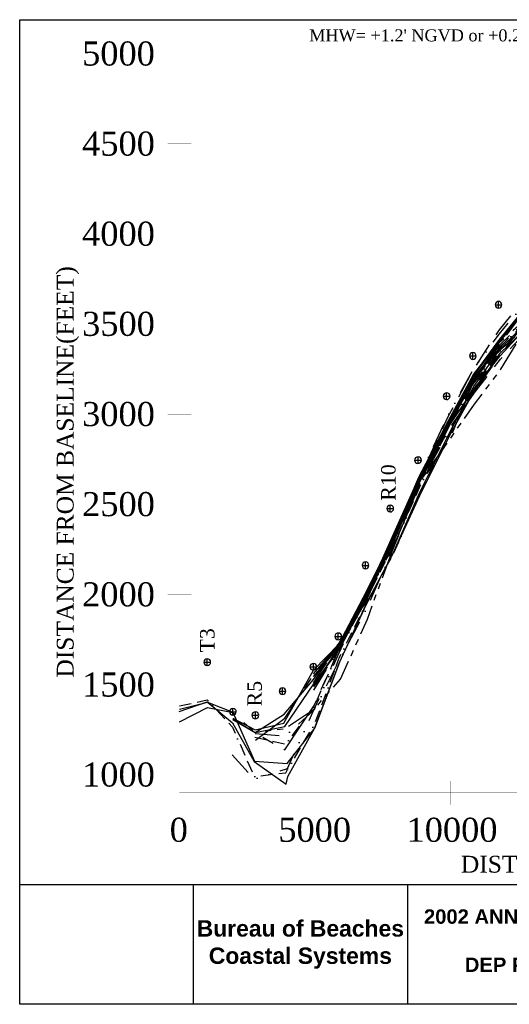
# Model space of a CAD drawing. Extents: x 897 to 14869, y 106 to 10334.
# Tile 1 of 9: x 897 to 5978, y 106 to 10334. Entities that reach past the tile are written whole.
import ezdxf

# ---------------------------------------------------------------- set-up
doc = ezdxf.new("R2010")
doc.units = 0
doc.header["$LTSCALE"] = 500
doc.header["$MEASUREMENT"] = 0
for name, pattern in [('BORDER', [1.75, 0.5, -0.25, 0.5, -0.25, 0, -0.25]), ('BORDER2', [0.875, 0.25, -0.125, 0.25, -0.125, 0, -0.125]), ('CENTER', [2, 1.25, -0.25, 0.25, -0.25]), ('DASHDOT', [1, 0.5, -0.25, 0, -0.25]), ('DASHED', [0.75, 0.5, -0.25]), ('DIVIDE', [1.25, 0.5, -0.25, 0, -0.25, 0, -0.25]), ('HIDDENX2', [0.75, 0.5, -0.25]), ('PHANTOM', [2.5, 1.25, -0.25, 0.25, -0.25, 0.25, -0.25]), ('PHANTOM2', [1.25, 0.625, -0.125, 0.125, -0.125, 0.125, -0.125])]:
    doc.linetypes.add(name, pattern=pattern)
for name, color, linetype in [('1986-7-DEP-MHW', 4, 'DIVIDE'), ('1992-12-CPE-MHW-PRE-C', 1, 'HIDDENX2'), ('1993-08-CPE-MHW-POST-C', 3, 'CONTINUOUS'), ('1993-10-COE-MHW-POST-C', 6, 'CENTER'), ('1994-02-CPE-MHW-12MOS', 5, 'DASHDOT'), ('1994-05-COE-MHW-12MOS', 40, 'PHANTOM'), ('1995-02-CPE-MHW-24MOS', 7, 'BORDER'), ('1997-07-CPE-MHW-54MOS', 4, 'CONTINUOUS'), ('1998-02-DEP-MHW', 1, 'CONTINUOUS'), ('1998-03-CPE-MHW-60MOS', 5, 'CONTINUOUS'), ('1999-02-CPE-MHW-72MOS', 7, 'CONTINUOUS'), ('2000-02-CPE-MHW-84MOS', 7, 'CONTINUOUS'), ('2001-12-CPE-MHW-PRE-C', 1, 'CONTINUOUS'), ('2002-05-CPE-MHW-POST-C', 3, 'PHANTOM2'), ('2003-04-CPE-MHW-12MOS', 5, 'DASHED'), ('2004-09-CPE-2YR-POST-ST', 7, 'CONTINUOUS'), ('2005-07-DEP-MHW', 6, 'PHANTOM'), ('2006-05-CPE-MHW', 8, 'CONTINUOUS'), ('2008-01-CPE-MHW', 14, 'BORDER2'), ('2008-12-CPE-MHW', 4, 'CONTINUOUS'), ('DEP-MONUMENTS', 7, 'CONTINUOUS'), ('GENERAL-LABELS', 7, 'CONTINUOUS'), ('SIGNATURE', 7, 'CONTINUOUS')]:
    doc.layers.add(name, color=color, linetype=linetype)
doc.styles.add('STYLE1', font='TIMES.TTF')
picture_1 = doc.add_image_def('image1.tif', size_in_pixel=(660, 456))

msp = doc.modelspace()

# ---------------------------------------------------------------- linework, layer by layer
at = {"layer": '1986-7-DEP-MHW', "color": 4, "linetype": 'DIVIDE', "flags": 128}
msp.add_lwpolyline([(3102, 2698), (3331, 2445), (3676, 2557), (3954, 3171), (4213, 3756), (4496, 4360), (4767, 4956), (5040, 5575), (5344, 6228), (5604, 6702), (5877, 7072), (6190, 7453), (6472, 7729), (6734, 7882), (6999, 8075), (7282, 8097), (7545, 8015), (7869, 8110), (8154, 8080), (8409, 7899), (8693, 7802), (8965, 7606), (9300, 7383), (9521, 7077), (9803, 6778), (10197, 6540), (10455, 6378), (10772, 6134), (11007, 5606), (11283, 5346), (11546, 4961), (11840, 4657), (12097, 4411), (12383, 4185), (12626, 3887), (12891, 3728), (13145, 3564), (13374, 3413)], dxfattribs=at)
at = {"layer": '1992-12-CPE-MHW-PRE-C', "color": 1, "linetype": 'HIDDENX2', "flags": 128}
msp.add_lwpolyline([(3949, 3405), (4211, 3788), (4498, 4312), (4769, 4932), (5041, 5566), (5345, 6213), (5605, 6695), (5875, 7114), (6194, 7493), (6472, 7777), (6733, 7900), (7000, 8045), (7281, 8073), (7545, 8000), (7869, 8123), (8154, 8161), (8410, 7917), (8694, 7825), (8965, 7608), (9301, 7402), (9521, 7077), (9803, 6778), (10197, 6536), (10453, 6317), (10772, 6131), (11007, 5604), (11283, 5358), (11545, 4942), (11841, 4745), (12100, 4570), (12385, 4299), (12630, 4068), (12892, 3797), (13146, 3603), (13373, 3393)], dxfattribs=at)
at = {"layer": '1993-08-CPE-MHW-POST-C', "color": 3, "linetype": 'Continuous', "flags": 128}
msp.add_lwpolyline([(3949, 3413), (4210, 3811), (4497, 4343), (4769, 4927), (5041, 5556), (5353, 6116), (5612, 6497), (5884, 6843), (6166, 7150)], dxfattribs=at)
at = {"layer": '1993-10-COE-MHW-POST-C', "color": 6, "linetype": 'CENTER', "flags": 128}
msp.add_lwpolyline([(4497, 4331), (4770, 4916), (5043, 5522), (5355, 6085), (5613, 6455), (5886, 6807), (6163, 7106), (6475, 7437), (6735, 7676), (7002, 7783), (7277, 7834), (7541, 7764), (7864, 7836), (8156, 7901), (8406, 7742), (8689, 7539), (8961, 7418), (9294, 7108), (9510, 6801), (9791, 6419), (10182, 6071), (10437, 5837), (10762, 5595), (10994, 5381), (11267, 5008), (11534, 4695), (11839, 4587), (12099, 4524), (12384, 4251), (12630, 4042), (12892, 3764), (13148, 3692), (13371, 3345)], dxfattribs=at)
at = {"layer": '1994-02-CPE-MHW-12MOS', "color": 5, "linetype": 'DASHDOT', "flags": 128}
msp.add_lwpolyline([(3950, 3371), (4211, 3796), (4498, 4301), (4770, 4914), (5042, 5541), (5349, 6160), (5609, 6557), (5882, 6902), (6167, 7159), (6474, 7497), (6735, 7694), (7001, 7831), (7278, 7875), (7542, 7810), (7865, 7912), (8155, 7976), (8408, 7819), (8690, 7636), (8962, 7475), (9291, 7152), (9512, 6846), (9793, 6478), (10184, 6135), (10441, 5947), (10764, 5704), (10997, 5428), (11268, 5017), (11532, 4663), (11838, 4576), (12100, 4551), (12385, 4315), (12631, 4090), (12892, 3802), (13148, 3721), (13375, 3449)], dxfattribs=at)
at = {"layer": '1994-05-COE-MHW-12MOS', "color": 40, "linetype": 'PHANTOM', "flags": 128}
msp.add_lwpolyline([(4498, 4320), (4771, 4901), (5043, 5524), (5353, 6120), (5609, 6583), (5881, 6956), (6174, 7242), (6474, 7493), (6735, 7690), (7001, 7839), (7278, 7877), (7542, 7807), (7866, 7926), (8155, 7958), (8407, 7795), (8690, 7623), (8962, 7475), (9296, 7150), (9513, 6868), (9794, 6499), (10186, 6184), (10441, 5964), (10764, 5704), (10998, 5449), (11268, 5022), (11533, 4677), (11838, 4555), (12100, 4549), (12385, 4295), (12631, 4088), (12892, 3769), (13147, 3630), (13377, 3493)], dxfattribs=at)
at = {"layer": '1995-02-CPE-MHW-24MOS', "color": 7, "linetype": 'BORDER', "flags": 128}
msp.add_lwpolyline([(3948, 3447), (4208, 3842), (4496, 4354), (4768, 4949), (5041, 5559), (5352, 6133), (5608, 6584), (5882, 6929), (6174, 7247), (6474, 7523), (6735, 7712), (7001, 7841), (7278, 7887), (7542, 7830), (7865, 7911), (8155, 7936), (8408, 7811), (8690, 7637), (8962, 7446), (9291, 7163), (9513, 6865), (9793, 6485), (10186, 6201), (10443, 6008), (10765, 5739), (10999, 5462), (11269, 5049), (11536, 4747), (11838, 4569), (12098, 4469), (12385, 4339), (12632, 4127), (12894, 3861), (13149, 3756), (13373, 3401)], dxfattribs=at)
at = {"layer": '1997-07-CPE-MHW-54MOS', "color": 4, "linetype": 'Continuous', "flags": 128}
msp.add_lwpolyline([(3947, 3512), (4210, 3812), (4498, 4322), (4771, 4904), (5043, 5521), (5353, 6117), (5608, 6591), (5879, 6988), (6184, 7367)], dxfattribs=at)
at = {"layer": '1998-02-DEP-MHW', "color": 1, "linetype": 'Continuous', "flags": 128}
msp.add_lwpolyline([(3109, 3080), (3340, 2958), (3639, 3025), (3945, 3578), (4208, 3847), (4495, 4394), (4768, 4949), (5040, 5581), (5348, 6172), (5606, 6650), (5879, 7000), (6183, 7357)], dxfattribs=at)
at = {"layer": '1998-03-CPE-MHW-60MOS', "color": 5, "linetype": 'Continuous', "flags": 128}
msp.add_lwpolyline([(3946, 3538), (4208, 3843), (4496, 4360), (4766, 4966), (5040, 5574), (5350, 6151), (5607, 6630), (5879, 7001), (6182, 7353)], dxfattribs=at)
at = {"layer": '1999-02-CPE-MHW-72MOS', "color": 8, "linetype": 'CENTER', "flags": 128}
msp.add_lwpolyline([(3344, 2850), (3649, 3079), (3952, 3531), (4215, 3827), (4503, 4350), (4777, 4912), (5047, 5566), (5357, 6151), (5614, 6616), (5887, 6975), (6192, 7378), (6481, 7610), (6742, 7789), (7009, 7894), (7287, 7907), (7549, 7767), (7872, 7799), (8164, 7924), (8416, 7797), (8700, 7661), (8972, 7470), (9303, 7225), (9527, 6958), (9808, 6616), (10202, 6364), (10457, 6134), (10778, 5881), (11016, 5570), (11284, 5136), (11550, 4796), (11850, 4579), (12110, 4464), (12396, 4273), (12642, 4053), (12905, 3833), (13157, 3528), (13388, 3444)], dxfattribs=at)
at = {"layer": '2000-02-CPE-MHW-84MOS', "color": 7, "linetype": 'Continuous', "flags": 128}
msp.add_lwpolyline([(3340, 2928), (3641, 3119), (3948, 3480), (4209, 3853), (4497, 4358), (4768, 4962), (5042, 5571), (5350, 6172), (5608, 6643), (5880, 7016), (6187, 7394)], dxfattribs=at)
at = {"layer": '2001-12-CPE-MHW-PRE-C', "color": 1, "linetype": 'Continuous', "flags": 128}
msp.add_lwpolyline([(3109, 3070), (3340, 2929), (3649, 2992), (3949, 3436), (4212, 3788), (4498, 4330), (4773, 4897), (5044, 5529), (5352, 6140), (5608, 6646), (5881, 6994), (6188, 7407)], dxfattribs=at)
at = {"layer": '2002-05-CPE-MHW-POST-C', "color": 3, "linetype": 'PHANTOM2', "flags": 128}
msp.add_lwpolyline([(3109, 3065), (3340, 2930), (3651, 2971), (3955, 3175), (4227, 3484), (4506, 4108), (4777, 4855), (5044, 5526), (5365, 5980), (5618, 6340), (5891, 6704), (6168, 7159), (6478, 7266), (6739, 7480), (7005, 7608), (7276, 7692), (7539, 7557), (7861, 7524), (8160, 7709), (8406, 7580), (8689, 7422), (8958, 7108), (9286, 6973), (9508, 6664), (9786, 6172), (10181, 5934), (10438, 5767), (10765, 5562), (10993, 5302), (11273, 5065), (11541, 4768), (11842, 4556), (12103, 4519), (12388, 4260), (12635, 4072), (12896, 3766), (13151, 3631), (13380, 3456)], dxfattribs=at)
at = {"layer": '2003-04-CPE-MHW-12MOS', "color": 5, "linetype": 'DASHDOT', "flags": 128}
msp.add_lwpolyline([(3340, 2920), (3656, 2893), (3955, 3164), (4217, 3684), (4502, 4225), (4777, 4845), (5045, 5507), (5358, 6073), (5614, 6464), (5886, 6855), (6173, 7222), (6477, 7369), (6738, 7551), (7004, 7694), (7278, 7762), (7541, 7647), (7864, 7705), (8159, 7766), (8407, 7668), (8691, 7535), (8963, 7356), (9292, 7105), (9512, 6783), (9793, 6387), (10187, 6113), (10445, 5984), (10769, 5771), (11003, 5480), (11275, 5105), (11541, 4771), (11843, 4616), (12103, 4524), (12389, 4297), (12636, 4105), (12897, 3824), (13153, 3706), (13381, 3484)], dxfattribs=at)
at = {"layer": '2004-09-CPE-2YR-POST-ST', "color": 4, "linetype": 'BORDER2', "flags": 128}
msp.add_lwpolyline([(3339, 2880), (3661, 2809), (3954, 3197), (4212, 3798), (4499, 4314), (4775, 4870), (5047, 5473), (5355, 6113), (5611, 6557), (5883, 6939), (6172, 7208), (6476, 7485), (6738, 7582), (7004, 7675), (7277, 7726), (7541, 7657), (7864, 7733), (8159, 7755), (8407, 7639), (8692, 7592), (8962, 7319), (9293, 7134), (9516, 6858), (9798, 6534), (10192, 6288), (10448, 6073), (10770, 5819), (11006, 5530), (11277, 5141), (11544, 4833), (11843, 4616), (12104, 4548), (12389, 4315), (12636, 4126), (12899, 3887), (13154, 3773), (13382, 3505)], dxfattribs=at)
at = {"layer": '2005-07-DEP-MHW', "flags": 128}
msp.add_lwpolyline([(2555, 3039), (2845, 3188), (3110, 3137), (3339, 2928), (3650, 2749), (3954, 3210), (4212, 3797), (4497, 4370), (4776, 4860), (5045, 5495), (5365, 5986), (5610, 6579), (5881, 6987), (6176, 7249), (6476, 7484), (6738, 7611), (7004, 7714), (7278, 7760), (7541, 7662), (7864, 7724), (8159, 7781), (8408, 7674), (8692, 7577), (8963, 7354), (9294, 7152), (9516, 6864), (9799, 6554), (10192, 6270), (10449, 6106), (10770, 5843), (11005, 5504), (11276, 5130), (11540, 4756), (11843, 4613), (12102, 4479), (12391, 4290), (12636, 4106), (12899, 3888), (13152, 3700), (13379, 3422)], dxfattribs=at)
at = {"layer": '2006-05-CPE-MHW', "flags": 128}
msp.add_lwpolyline([(2555, 3173), (2845, 3244), (3110, 3142), (3333, 2631), (3674, 2609), (3959, 2973), (4218, 3665), (4500, 4278), (4781, 4804), (5051, 5390), (5362, 6017), (5614, 6476), (5885, 6870), (6214, 7188)], dxfattribs=at)
at = {"layer": '2008-01-CPE-MHW', "flags": 128}
msp.add_lwpolyline([(2555, 3206), (2844, 3268), (3107, 2984), (3330, 2471), (3660, 2512), (3678, 2545), (3958, 3017), (4216, 3712), (4500, 4281), (4781, 4797), (5050, 5409), (5362, 6025), (5613, 6500), (5884, 6896), (6213, 7231), (6477, 7414), (6739, 7560), (7004, 7670), (7277, 7718), (7541, 7668), (7864, 7724), (8159, 7750), (8407, 7649), (8691, 7539), (8962, 7336), (9293, 7137), (9517, 6899), (9798, 6544), (10195, 6358), (10451, 6162), (10771, 5876), (11009, 5580), (11277, 5151), (11541, 4774), (11843, 4638), (12104, 4541), (12391, 4295), (12637, 4151), (12899, 3919), (13153, 3742), (13378, 3390)], dxfattribs=at)
at = {"layer": '2008-12-CPE-MHW', "flags": 128}
msp.add_lwpolyline([(2552, 3148), (2842, 3247), (3105, 3029), (3330, 2627), (3662, 2392), (3680, 2473), (3956, 2970), (4215, 3656), (4498, 4262), (4778, 4799), (5046, 5420), (5357, 6041), (5609, 6525), (5881, 6908), (6210, 7246)], dxfattribs=at)
at = {"layer": 'DEP-MONUMENTS', "color": 1, "linetype": 'Continuous'}
for p, q in [((5836, 7373), (5896, 7373)), ((5866, 7343), (5866, 7403)), ((5600, 6811), (5600, 6871)), ((5570, 6841), (5630, 6841)), ((5328, 6393), (5328, 6453)), ((5298, 6423), (5358, 6423)), ((5001, 5759), (5061, 5759)), ((5031, 5729), (5031, 5789)), ((4713, 5256), (4773, 5256)), ((4743, 5226), (4743, 5286)), ((4456, 4666), (4516, 4666)), ((4486, 4636), (4486, 4696)), ((4174, 3928), (4234, 3928)), ((4204, 3898), (4204, 3958)), ((2844, 3630), (2844, 3690)), ((2814, 3660), (2874, 3660)), ((3915, 3612), (3975, 3612)), ((3945, 3582), (3945, 3642)), ((3625, 3329), (3625, 3389)), ((3595, 3359), (3655, 3359)), ((3110, 3114), (3110, 3174)), ((3080, 3144), (3140, 3144)), ((3313, 3108), (3373, 3108)), ((3343, 3078), (3343, 3138))]:
    msp.add_line(p, q, dxfattribs=at)
at = {"layer": 'DEP-MONUMENTS', "color": 7, "linetype": 'Continuous'}
for centre in [(5866, 7373), (5600, 6841), (5328, 6423), (5031, 5759), (4743, 5256), (4486, 4666), (4204, 3928), (2844, 3660), (3945, 3612), (3625, 3359), (3110, 3144), (3343, 3108)]:
    msp.add_arc(centre, 35, 0, 359, dxfattribs=at)
at = {"layer": 'GENERAL-LABELS', "color": 7, "linetype": 'Continuous', "const_width": 1}
for points in [[(2433, 9981), (2677, 9981)], [(2555, 2303), (2555, 9981)], [(2555, 9981), (13826, 9981)], [(2433, 9045), (2677, 9045)], [(2433, 8109), (2677, 8109)], [(2433, 7173), (2677, 7173)], [(2433, 6236), (2677, 6236)], [(2433, 5300), (2677, 5300)], [(2433, 4363), (2677, 4363)], [(2433, 3426), (2677, 3426)], [(2433, 2491), (2677, 2491)], [(2555, 2425), (2555, 2181)], [(3963, 2425), (3963, 2181)], [(5372, 2425), (5372, 2181)], [(2555, 2303), (13826, 2303)]]:
    msp.add_lwpolyline(points, dxfattribs=at)
at = {"layer": 'SIGNATURE', "color": 7, "linetype": 'Continuous'}
msp.add_lwpolyline([(14869, 106), (897, 106), (897, 10334), (14869, 10334)], close=True, dxfattribs=at)
for points in [[(897, 1351), (14869, 1351)], [(4924, 106), (4924, 1351)]]:
    msp.add_lwpolyline(points, dxfattribs=at)

# ---------------------------------------------------------------- texts
at = {"layer": 'DEP-MONUMENTS', "color": 7, "linetype": 'Continuous', "style": 'STYLE1'}
for s, p in [('R10', (4798, 5338)), ('T3', (2919, 3761)), ('R5', (3410, 3201))]:
    msp.add_text(s, height=150, rotation=90, dxfattribs=at).set_placement(p)
at = {"layer": 'GENERAL-LABELS', "color": 7, "linetype": 'Continuous', "style": 'STYLE1'}
for s, height, p in [("MHW= +1.2' NGVD or +0.2' NAVD  BASE ORGIN:  N=1165000   E=257000   27 DEG. FROM NORTH", 125, (3902, 10109)), ('5000', 250, (1545, 9858)), ('4500', 250, (1545, 8922)), ('4000', 250, (1545, 7986)), ('3500', 250, (1545, 7050)), ('3000', 250, (1545, 6113)), ('2500', 250, (1545, 5177)), ('2000', 250, (1545, 4240)), ('1500', 250, (1545, 3303)), ('1000', 250, (1545, 2368)), ('0', 250, (2454, 1794)), ('5000', 250, (3581, 1794)), ('10000', 250, (4912, 1794)), ('DISTANCE ALONG BASELINE(FEET)', 175, (5476, 1474))]:
    msp.add_text(s, height=height, dxfattribs=at).set_placement(p)
msp.add_text('DISTANCE FROM BASELINE(FEET)', height=175, rotation=90, dxfattribs=at).set_placement((1457, 3500))
at = {"layer": 'SIGNATURE', "color": 7, "linetype": 'Continuous', "attachment_point": 5}
for s, insert, char_height, width in [('{\\fArial|b1|i0|c0|p34;2002 ANNA MARIA BEACH RENOURISHMENT PROJECT\\PMANATEE COUNTY, FLORIDA\\PDEP PERMIT # 0039378-001JC XREF DBS90-260}', (7910, 766), 150, 5743.69), ('{\\FARIALBD.TTF;Bureau of Beaches Coastal Systems}', (3810, 727), 170, 2228.32)]:
    msp.add_mtext(s, dxfattribs=dict(at, insert=insert, char_height=char_height, width=width))

# ---------------------------------------------------------------- pictures from other files: only their frames are drawn
at = {"layer": 'SIGNATURE', "color": 7, "linetype": 'Continuous'}
image = msp.add_image(picture_1, insert=(897, 106), size_in_units=(1799, 1243), dxfattribs=at)
image.dxf.flags = 7

doc.saveas('drawing.dxf')
